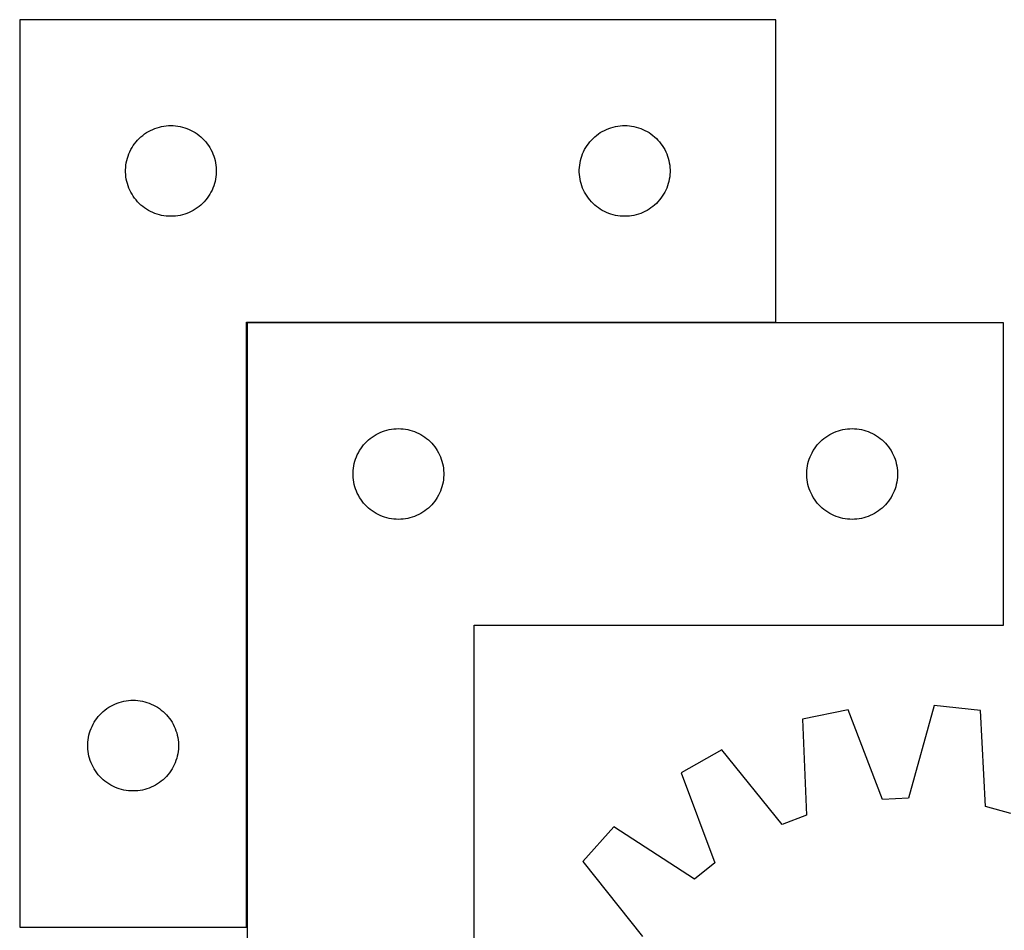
# Model space of a CAD drawing. Header units: millimetres. Extents: x 7 to 1493, y 7 to 2993.
# Tile 10 of 16: x 32 to 357, y 2692 to 2993. Entities that reach past the tile are written whole.
import ezdxf

# ---------------------------------------------------------------- set-up
doc = ezdxf.new("R2010")
doc.units = ezdxf.units.MM
doc.layers.add('COMMON', color=5, linetype='CONTINUOUS', true_color=0x0000ff)
doc.layers.add('CUT', color=7, linetype='CONTINUOUS', true_color=0x000000)

msp = doc.modelspace()

# ---------------------------------------------------------------- linework, layer by layer
at = {"layer": 'COMMON'}
for p, q in [((106.985499, 2693.287897), (106.985499, 2893.087896)), ((107.085499, 2893.187896), (281.885498, 2893.187896))]:
    msp.add_line(p, q, dxfattribs=at)
at = {"layer": 'CUT'}
for p, q in [((31.885498, 2993.287897), (31.885498, 2693.287897)), ((281.885498, 2993.287897), (31.885498, 2993.287897)), ((281.885498, 2893.287897), (281.885498, 2993.287897)), ((73.194182, 2955.513322), (73.835055, 2955.94453)), ((73.835055, 2955.94453), (74.497277, 2956.342175)), ((74.497277, 2956.342175), (75.179091, 2956.705203)), ((75.179091, 2956.705203), (75.878689, 2957.03265)), ((75.878689, 2957.03265), (76.594217, 2957.323649)), ((76.594217, 2957.323649), (77.323775, 2957.577427)), ((77.323775, 2957.577427), (78.065431, 2957.793313)), ((78.065431, 2957.793313), (78.817217, 2957.970732)), ((78.817217, 2957.970732), (79.577139, 2958.109215)), ((79.577139, 2958.109215), (80.343183, 2958.208395)), ((80.343183, 2958.208395), (81.113317, 2958.268008)), ((81.113317, 2958.268008), (81.885498, 2958.287897)), ((81.885498, 2958.287897), (82.657679, 2958.268008)), ((82.657679, 2958.268008), (83.427813, 2958.208395)), ((83.427813, 2958.208395), (84.193857, 2958.109215)), ((84.193857, 2958.109215), (84.953779, 2957.970732)), ((84.953779, 2957.970732), (85.705565, 2957.793313)), ((85.705565, 2957.793313), (86.44722, 2957.577427)), ((86.44722, 2957.577427), (87.176779, 2957.323649)), ((87.176779, 2957.323649), (87.892307, 2957.03265)), ((87.892307, 2957.03265), (88.591905, 2956.705203)), ((88.591905, 2956.705203), (89.273719, 2956.342175)), ((89.273719, 2956.342175), (89.935941, 2955.94453)), ((89.935941, 2955.94453), (90.576814, 2955.513322)), ((223.194182, 2955.513322), (223.835055, 2955.94453)), ((223.835055, 2955.94453), (224.497277, 2956.342175)), ((224.497277, 2956.342175), (225.179091, 2956.705203)), ((225.179091, 2956.705203), (225.878689, 2957.03265)), ((225.878689, 2957.03265), (226.594217, 2957.323649)), ((226.594217, 2957.323649), (227.323775, 2957.577427)), ((227.323775, 2957.577427), (228.065431, 2957.793313)), ((228.065431, 2957.793313), (228.817217, 2957.970732)), ((228.817217, 2957.970732), (229.577139, 2958.109215)), ((229.577139, 2958.109215), (230.343183, 2958.208395)), ((230.343183, 2958.208395), (231.113317, 2958.268008)), ((231.113317, 2958.268008), (231.885498, 2958.287897)), ((231.885498, 2958.287897), (232.657679, 2958.268008)), ((232.657679, 2958.268008), (233.427813, 2958.208395)), ((233.427813, 2958.208395), (234.193857, 2958.109215)), ((234.193857, 2958.109215), (234.953779, 2957.970732)), ((234.953779, 2957.970732), (235.705565, 2957.793313)), ((235.705565, 2957.793313), (236.44722, 2957.577427)), ((236.44722, 2957.577427), (237.176779, 2957.323649)), ((237.176779, 2957.323649), (237.892307, 2957.03265)), ((237.892307, 2957.03265), (238.591905, 2956.705203)), ((238.591905, 2956.705203), (239.273719, 2956.342175)), ((239.273719, 2956.342175), (239.935941, 2955.94453)), ((239.935941, 2955.94453), (240.576814, 2955.513322)), ((69.887909, 2952.291111), (70.367291, 2952.896794)), ((70.367291, 2952.896794), (70.877217, 2953.476997)), ((70.877217, 2953.476997), (71.416336, 2954.03018)), ((71.416336, 2954.03018), (71.983216, 2954.554876)), ((71.983216, 2954.554876), (72.576356, 2955.049694)), ((72.576356, 2955.049694), (73.194182, 2955.513322)), ((90.576814, 2955.513322), (91.19464, 2955.049694)), ((91.19464, 2955.049694), (91.78778, 2954.554876)), ((91.78778, 2954.554876), (92.35466, 2954.03018)), ((92.35466, 2954.03018), (92.893778, 2953.476997)), ((92.893778, 2953.476997), (93.403705, 2952.896794)), ((93.403705, 2952.896794), (93.883087, 2952.291111)), ((219.887909, 2952.291111), (220.367291, 2952.896794)), ((220.367291, 2952.896794), (220.877217, 2953.476997)), ((220.877217, 2953.476997), (221.416336, 2954.03018)), ((221.416336, 2954.03018), (221.983216, 2954.554876)), ((221.983216, 2954.554876), (222.576356, 2955.049694)), ((222.576356, 2955.049694), (223.194182, 2955.513322)), ((240.576814, 2955.513322), (241.19464, 2955.049694)), ((241.19464, 2955.049694), (241.78778, 2954.554876)), ((241.78778, 2954.554876), (242.35466, 2954.03018)), ((242.35466, 2954.03018), (242.893778, 2953.476997)), ((242.893778, 2953.476997), (243.403705, 2952.896794)), ((243.403705, 2952.896794), (243.883087, 2952.291111)), ((67.990638, 2948.938815), (68.299964, 2949.646613)), ((68.299964, 2949.646613), (68.645316, 2950.337548)), ((68.645316, 2950.337548), (69.025779, 2951.009789)), ((69.025779, 2951.009789), (69.440343, 2951.661553)), ((69.440343, 2951.661553), (69.887909, 2952.291111)), ((93.883087, 2952.291111), (94.330653, 2951.661553)), ((94.330653, 2951.661553), (94.745217, 2951.009789)), ((94.745217, 2951.009789), (95.12568, 2950.337548)), ((95.12568, 2950.337548), (95.471032, 2949.646613)), ((95.471032, 2949.646613), (95.780358, 2948.938815)), ((217.990638, 2948.938815), (218.299964, 2949.646613)), ((218.299964, 2949.646613), (218.645316, 2950.337548)), ((218.645316, 2950.337548), (219.025779, 2951.009789)), ((219.025779, 2951.009789), (219.440343, 2951.661553)), ((219.440343, 2951.661553), (219.887909, 2952.291111)), ((243.883087, 2952.291111), (244.330653, 2951.661553)), ((244.330653, 2951.661553), (244.745217, 2951.009789)), ((244.745217, 2951.009789), (245.12568, 2950.337548)), ((245.12568, 2950.337548), (245.471032, 2949.646613)), ((245.471032, 2949.646613), (245.780358, 2948.938815)), ((67.009658, 2945.213872), (67.128529, 2945.977108)), ((67.128529, 2945.977108), (67.286532, 2946.733213)), ((67.286532, 2946.733213), (67.48325, 2947.480181)), ((67.48325, 2947.480181), (67.71816, 2948.216032)), ((67.71816, 2948.216032), (67.990638, 2948.938815)), ((95.780358, 2948.938815), (96.052836, 2948.216032)), ((96.052836, 2948.216032), (96.287746, 2947.480181)), ((96.287746, 2947.480181), (96.484464, 2946.733213)), ((96.484464, 2946.733213), (96.642467, 2945.977108)), ((96.642467, 2945.977108), (96.761338, 2945.213872)), ((217.009658, 2945.213872), (217.128529, 2945.977108)), ((217.128529, 2945.977108), (217.286532, 2946.733213)), ((217.286532, 2946.733213), (217.48325, 2947.480181)), ((217.48325, 2947.480181), (217.71816, 2948.216032)), ((217.71816, 2948.216032), (217.990638, 2948.938815)), ((245.780358, 2948.938815), (246.052836, 2948.216032)), ((246.052836, 2948.216032), (246.287746, 2947.480181)), ((246.287746, 2947.480181), (246.484464, 2946.733213)), ((246.484464, 2946.733213), (246.642467, 2945.977108)), ((246.642467, 2945.977108), (246.761338, 2945.213872)), ((66.890471, 2943.674115), (66.930235, 2944.445529)), ((66.890471, 2942.901678), (66.890471, 2943.674115)), ((66.930235, 2942.130265), (66.890471, 2942.901678)), ((66.930235, 2944.445529), (67.009658, 2945.213872)), ((96.761338, 2945.213872), (96.840761, 2944.445529)), ((96.840761, 2944.445529), (96.880525, 2943.674115)), ((96.880525, 2942.901678), (96.840761, 2942.130265)), ((96.880525, 2943.674115), (96.880525, 2942.901678)), ((216.890471, 2943.674115), (216.930235, 2944.445529)), ((216.890471, 2942.901678), (216.890471, 2943.674115)), ((216.930235, 2942.130265), (216.890471, 2942.901678)), ((216.930235, 2944.445529), (217.009658, 2945.213872)), ((246.761338, 2945.213872), (246.840761, 2944.445529)), ((246.840761, 2944.445529), (246.880525, 2943.674115)), ((246.880525, 2942.901678), (246.840761, 2942.130265)), ((246.880525, 2943.674115), (246.880525, 2942.901678)), ((67.009658, 2941.361921), (66.930235, 2942.130265)), ((67.128529, 2940.598685), (67.009658, 2941.361921)), ((67.286532, 2939.842581), (67.128529, 2940.598685)), ((67.48325, 2939.095612), (67.286532, 2939.842581)), ((96.484464, 2939.842581), (96.287746, 2939.095612)), ((96.642467, 2940.598685), (96.484464, 2939.842581)), ((96.761338, 2941.361921), (96.642467, 2940.598685)), ((96.840761, 2942.130265), (96.761338, 2941.361921)), ((217.009658, 2941.361921), (216.930235, 2942.130265)), ((217.128529, 2940.598685), (217.009658, 2941.361921)), ((217.286532, 2939.842581), (217.128529, 2940.598685)), ((217.48325, 2939.095612), (217.286532, 2939.842581)), ((246.484464, 2939.842581), (246.287746, 2939.095612)), ((246.642467, 2940.598685), (246.484464, 2939.842581)), ((246.761338, 2941.361921), (246.642467, 2940.598685)), ((246.840761, 2942.130265), (246.761338, 2941.361921)), ((67.71816, 2938.359761), (67.48325, 2939.095612)), ((67.990638, 2937.636978), (67.71816, 2938.359761)), ((68.299964, 2936.929181), (67.990638, 2937.636978)), ((68.645316, 2936.238246), (68.299964, 2936.929181)), ((69.025779, 2935.566005), (68.645316, 2936.238246)), ((95.12568, 2936.238246), (94.745217, 2935.566005)), ((95.471032, 2936.929181), (95.12568, 2936.238246)), ((95.780358, 2937.636978), (95.471032, 2936.929181)), ((96.052836, 2938.359761), (95.780358, 2937.636978)), ((96.287746, 2939.095612), (96.052836, 2938.359761)), ((217.71816, 2938.359761), (217.48325, 2939.095612)), ((217.990638, 2937.636978), (217.71816, 2938.359761)), ((218.299964, 2936.929181), (217.990638, 2937.636978)), ((218.645316, 2936.238246), (218.299964, 2936.929181)), ((219.025779, 2935.566005), (218.645316, 2936.238246)), ((245.12568, 2936.238246), (244.745217, 2935.566005)), ((245.471032, 2936.929181), (245.12568, 2936.238246)), ((245.780358, 2937.636978), (245.471032, 2936.929181)), ((246.052836, 2938.359761), (245.780358, 2937.636978)), ((246.287746, 2939.095612), (246.052836, 2938.359761)), ((69.440343, 2934.914241), (69.025779, 2935.566005)), ((69.887909, 2934.284683), (69.440343, 2934.914241)), ((70.367291, 2933.678999), (69.887909, 2934.284683)), ((70.877217, 2933.098797), (70.367291, 2933.678999)), ((71.416336, 2932.545614), (70.877217, 2933.098797)), ((92.893778, 2933.098797), (92.35466, 2932.545614)), ((93.403705, 2933.678999), (92.893778, 2933.098797)), ((93.883087, 2934.284683), (93.403705, 2933.678999)), ((94.330653, 2934.914241), (93.883087, 2934.284683)), ((94.745217, 2935.566005), (94.330653, 2934.914241)), ((219.440343, 2934.914241), (219.025779, 2935.566005)), ((219.887909, 2934.284683), (219.440343, 2934.914241)), ((220.367291, 2933.678999), (219.887909, 2934.284683)), ((220.877217, 2933.098797), (220.367291, 2933.678999)), ((221.416336, 2932.545614), (220.877217, 2933.098797)), ((242.893778, 2933.098797), (242.35466, 2932.545614)), ((243.403705, 2933.678999), (242.893778, 2933.098797)), ((243.883087, 2934.284683), (243.403705, 2933.678999)), ((244.330653, 2934.914241), (243.883087, 2934.284683)), ((244.745217, 2935.566005), (244.330653, 2934.914241)), ((71.983216, 2932.020918), (71.416336, 2932.545614)), ((72.576356, 2931.5261), (71.983216, 2932.020918)), ((73.194182, 2931.062472), (72.576356, 2931.5261)), ((73.835055, 2930.631263), (73.194182, 2931.062472)), ((74.497277, 2930.233618), (73.835055, 2930.631263)), ((75.179091, 2929.870591), (74.497277, 2930.233618)), ((75.878689, 2929.543143), (75.179091, 2929.870591)), ((76.594217, 2929.252144), (75.878689, 2929.543143)), ((87.892307, 2929.543143), (87.176779, 2929.252144)), ((88.591905, 2929.870591), (87.892307, 2929.543143)), ((89.273719, 2930.233618), (88.591905, 2929.870591)), ((89.935941, 2930.631263), (89.273719, 2930.233618)), ((90.576814, 2931.062472), (89.935941, 2930.631263)), ((91.19464, 2931.5261), (90.576814, 2931.062472)), ((91.78778, 2932.020918), (91.19464, 2931.5261)), ((92.35466, 2932.545614), (91.78778, 2932.020918)), ((221.983216, 2932.020918), (221.416336, 2932.545614)), ((222.576356, 2931.5261), (221.983216, 2932.020918)), ((223.194182, 2931.062472), (222.576356, 2931.5261)), ((223.835055, 2930.631263), (223.194182, 2931.062472)), ((224.497277, 2930.233618), (223.835055, 2930.631263)), ((225.179091, 2929.870591), (224.497277, 2930.233618)), ((225.878689, 2929.543143), (225.179091, 2929.870591)), ((226.594217, 2929.252144), (225.878689, 2929.543143)), ((237.892307, 2929.543143), (237.176779, 2929.252144)), ((238.591905, 2929.870591), (237.892307, 2929.543143)), ((239.273719, 2930.233618), (238.591905, 2929.870591)), ((239.935941, 2930.631263), (239.273719, 2930.233618)), ((240.576814, 2931.062472), (239.935941, 2930.631263)), ((241.19464, 2931.5261), (240.576814, 2931.062472)), ((241.78778, 2932.020918), (241.19464, 2931.5261)), ((242.35466, 2932.545614), (241.78778, 2932.020918)), ((77.323775, 2928.998366), (76.594217, 2929.252144)), ((78.065431, 2928.782481), (77.323775, 2928.998366)), ((78.817217, 2928.605061), (78.065431, 2928.782481)), ((79.577139, 2928.466578), (78.817217, 2928.605061)), ((80.343183, 2928.367399), (79.577139, 2928.466578)), ((81.113317, 2928.307785), (80.343183, 2928.367399)), ((81.885498, 2928.287897), (81.113317, 2928.307785)), ((82.657679, 2928.307785), (81.885498, 2928.287897)), ((83.427813, 2928.367399), (82.657679, 2928.307785)), ((84.193857, 2928.466578), (83.427813, 2928.367399)), ((84.953779, 2928.605061), (84.193857, 2928.466578)), ((85.705565, 2928.782481), (84.953779, 2928.605061)), ((86.44722, 2928.998366), (85.705565, 2928.782481)), ((87.176779, 2929.252144), (86.44722, 2928.998366)), ((227.323775, 2928.998366), (226.594217, 2929.252144)), ((228.065431, 2928.782481), (227.323775, 2928.998366)), ((228.817217, 2928.605061), (228.065431, 2928.782481)), ((229.577139, 2928.466578), (228.817217, 2928.605061)), ((230.343183, 2928.367399), (229.577139, 2928.466578)), ((231.113317, 2928.307785), (230.343183, 2928.367399)), ((231.885498, 2928.287897), (231.113317, 2928.307785)), ((232.657679, 2928.307785), (231.885498, 2928.287897)), ((233.427813, 2928.367399), (232.657679, 2928.307785)), ((234.193857, 2928.466578), (233.427813, 2928.367399)), ((234.953779, 2928.605061), (234.193857, 2928.466578)), ((235.705565, 2928.782481), (234.953779, 2928.605061)), ((236.44722, 2928.998366), (235.705565, 2928.782481)), ((237.176779, 2929.252144), (236.44722, 2928.998366)), ((106.885498, 2693.287897), (106.885498, 2893.287897)), ((106.885498, 2893.287897), (281.885498, 2893.287897)), ((107.085499, 2893.087896), (107.085499, 2593.087896)), ((357.085499, 2893.087896), (107.085499, 2893.087896)), ((357.085499, 2793.087896), (357.085499, 2893.087896)), ((154.017218, 2857.770731), (154.77714, 2857.909214)), ((154.77714, 2857.909214), (155.543184, 2858.008394)), ((155.543184, 2858.008394), (156.313318, 2858.068007)), ((156.313318, 2858.068007), (157.085499, 2858.087896)), ((157.085499, 2858.087896), (157.85768, 2858.068007)), ((157.85768, 2858.068007), (158.627814, 2858.008394)), ((158.627814, 2858.008394), (159.393858, 2857.909214)), ((159.393858, 2857.909214), (160.15378, 2857.770731)), ((304.017218, 2857.770731), (304.77714, 2857.909214)), ((304.77714, 2857.909214), (305.543184, 2858.008394)), ((305.543184, 2858.008394), (306.313318, 2858.068007)), ((306.313318, 2858.068007), (307.085499, 2858.087896)), ((307.085499, 2858.087896), (307.85768, 2858.068007)), ((307.85768, 2858.068007), (308.627814, 2858.008394)), ((308.627814, 2858.008394), (309.393858, 2857.909214)), ((309.393858, 2857.909214), (310.15378, 2857.770731)), ((147.183217, 2854.354875), (147.776357, 2854.849693)), ((147.776357, 2854.849693), (148.394183, 2855.313321)), ((148.394183, 2855.313321), (149.035056, 2855.744529)), ((149.035056, 2855.744529), (149.697278, 2856.142174)), ((149.697278, 2856.142174), (150.379092, 2856.505202)), ((150.379092, 2856.505202), (151.07869, 2856.832649)), ((151.07869, 2856.832649), (151.794218, 2857.123648)), ((151.794218, 2857.123648), (152.523776, 2857.377426)), ((152.523776, 2857.377426), (153.265432, 2857.593312)), ((153.265432, 2857.593312), (154.017218, 2857.770731)), ((160.15378, 2857.770731), (160.905566, 2857.593312)), ((160.905566, 2857.593312), (161.647221, 2857.377426)), ((161.647221, 2857.377426), (162.37678, 2857.123648)), ((162.37678, 2857.123648), (163.092308, 2856.832649)), ((163.092308, 2856.832649), (163.791906, 2856.505202)), ((163.791906, 2856.505202), (164.47372, 2856.142174)), ((164.47372, 2856.142174), (165.135942, 2855.744529)), ((165.135942, 2855.744529), (165.776815, 2855.313321)), ((165.776815, 2855.313321), (166.394641, 2854.849693)), ((166.394641, 2854.849693), (166.987781, 2854.354875)), ((297.183217, 2854.354875), (297.776357, 2854.849693)), ((297.776357, 2854.849693), (298.394183, 2855.313321)), ((298.394183, 2855.313321), (299.035056, 2855.744529)), ((299.035056, 2855.744529), (299.697278, 2856.142174)), ((299.697278, 2856.142174), (300.379092, 2856.505202)), ((300.379092, 2856.505202), (301.07869, 2856.832649)), ((301.07869, 2856.832649), (301.794218, 2857.123648)), ((301.794218, 2857.123648), (302.523776, 2857.377426)), ((302.523776, 2857.377426), (303.265432, 2857.593312)), ((303.265432, 2857.593312), (304.017218, 2857.770731)), ((310.15378, 2857.770731), (310.905566, 2857.593312)), ((310.905566, 2857.593312), (311.647221, 2857.377426)), ((311.647221, 2857.377426), (312.37678, 2857.123648)), ((312.37678, 2857.123648), (313.092308, 2856.832649)), ((313.092308, 2856.832649), (313.791906, 2856.505202)), ((313.791906, 2856.505202), (314.47372, 2856.142174)), ((314.47372, 2856.142174), (315.135942, 2855.744529)), ((315.135942, 2855.744529), (315.776815, 2855.313321)), ((315.776815, 2855.313321), (316.394641, 2854.849693)), ((316.394641, 2854.849693), (316.987781, 2854.354875)), ((144.22578, 2850.809788), (144.640344, 2851.461552)), ((144.640344, 2851.461552), (145.08791, 2852.09111)), ((145.08791, 2852.09111), (145.567292, 2852.696793)), ((145.567292, 2852.696793), (146.077218, 2853.276996)), ((146.077218, 2853.276996), (146.616337, 2853.830179)), ((146.616337, 2853.830179), (147.183217, 2854.354875)), ((166.987781, 2854.354875), (167.554661, 2853.830179)), ((167.554661, 2853.830179), (168.093779, 2853.276996)), ((168.093779, 2853.276996), (168.603706, 2852.696793)), ((168.603706, 2852.696793), (169.083088, 2852.09111)), ((169.083088, 2852.09111), (169.530654, 2851.461552)), ((169.530654, 2851.461552), (169.945218, 2850.809788)), ((294.22578, 2850.809788), (294.640344, 2851.461552)), ((294.640344, 2851.461552), (295.08791, 2852.09111)), ((295.08791, 2852.09111), (295.567292, 2852.696793)), ((295.567292, 2852.696793), (296.077218, 2853.276996)), ((296.077218, 2853.276996), (296.616337, 2853.830179)), ((296.616337, 2853.830179), (297.183217, 2854.354875)), ((316.987781, 2854.354875), (317.554661, 2853.830179)), ((317.554661, 2853.830179), (318.093779, 2853.276996)), ((318.093779, 2853.276996), (318.603706, 2852.696793)), ((318.603706, 2852.696793), (319.083088, 2852.09111)), ((319.083088, 2852.09111), (319.530654, 2851.461552)), ((319.530654, 2851.461552), (319.945218, 2850.809788)), ((142.918161, 2848.016031), (143.190639, 2848.738814)), ((143.190639, 2848.738814), (143.499965, 2849.446612)), ((143.499965, 2849.446612), (143.845317, 2850.137547)), ((143.845317, 2850.137547), (144.22578, 2850.809788)), ((169.945218, 2850.809788), (170.325681, 2850.137547)), ((170.325681, 2850.137547), (170.671033, 2849.446612)), ((170.671033, 2849.446612), (170.980359, 2848.738814)), ((170.980359, 2848.738814), (171.252837, 2848.016031)), ((292.918161, 2848.016031), (293.190639, 2848.738814)), ((293.190639, 2848.738814), (293.499965, 2849.446612)), ((293.499965, 2849.446612), (293.845317, 2850.137547)), ((293.845317, 2850.137547), (294.22578, 2850.809788)), ((319.945218, 2850.809788), (320.325681, 2850.137547)), ((320.325681, 2850.137547), (320.671033, 2849.446612)), ((320.671033, 2849.446612), (320.980359, 2848.738814)), ((320.980359, 2848.738814), (321.252837, 2848.016031)), ((142.130236, 2844.245528), (142.209659, 2845.013871)), ((142.209659, 2845.013871), (142.32853, 2845.777107)), ((142.32853, 2845.777107), (142.486533, 2846.533212)), ((142.486533, 2846.533212), (142.683251, 2847.28018)), ((142.683251, 2847.28018), (142.918161, 2848.016031)), ((171.252837, 2848.016031), (171.487747, 2847.28018)), ((171.487747, 2847.28018), (171.684465, 2846.533212)), ((171.684465, 2846.533212), (171.842468, 2845.777107)), ((171.842468, 2845.777107), (171.961339, 2845.013871)), ((171.961339, 2845.013871), (172.040762, 2844.245528)), ((292.130236, 2844.245528), (292.209659, 2845.013871)), ((292.209659, 2845.013871), (292.32853, 2845.777107)), ((292.32853, 2845.777107), (292.486533, 2846.533212)), ((292.486533, 2846.533212), (292.683251, 2847.28018)), ((292.683251, 2847.28018), (292.918161, 2848.016031)), ((321.252837, 2848.016031), (321.487747, 2847.28018)), ((321.487747, 2847.28018), (321.684465, 2846.533212)), ((321.684465, 2846.533212), (321.842468, 2845.777107)), ((321.842468, 2845.777107), (321.961339, 2845.013871)), ((321.961339, 2845.013871), (322.040762, 2844.245528)), ((142.090472, 2843.474114), (142.130236, 2844.245528)), ((142.090472, 2842.701677), (142.090472, 2843.474114)), ((142.130236, 2841.930264), (142.090472, 2842.701677)), ((142.209659, 2841.16192), (142.130236, 2841.930264)), ((172.040762, 2841.930264), (171.961339, 2841.16192)), ((172.040762, 2844.245528), (172.080526, 2843.474114)), ((172.080526, 2842.701677), (172.040762, 2841.930264)), ((172.080526, 2843.474114), (172.080526, 2842.701677)), ((292.090472, 2843.474114), (292.130236, 2844.245528)), ((292.090472, 2842.701677), (292.090472, 2843.474114)), ((292.130236, 2841.930264), (292.090472, 2842.701677)), ((292.209659, 2841.16192), (292.130236, 2841.930264)), ((322.040762, 2841.930264), (321.961339, 2841.16192)), ((322.040762, 2844.245528), (322.080526, 2843.474114)), ((322.080526, 2842.701677), (322.040762, 2841.930264)), ((322.080526, 2843.474114), (322.080526, 2842.701677)), ((142.32853, 2840.398684), (142.209659, 2841.16192)), ((142.486533, 2839.64258), (142.32853, 2840.398684)), ((142.683251, 2838.895611), (142.486533, 2839.64258)), ((142.918161, 2838.15976), (142.683251, 2838.895611)), ((171.487747, 2838.895611), (171.252837, 2838.15976)), ((171.684465, 2839.64258), (171.487747, 2838.895611)), ((171.842468, 2840.398684), (171.684465, 2839.64258)), ((171.961339, 2841.16192), (171.842468, 2840.398684)), ((292.32853, 2840.398684), (292.209659, 2841.16192)), ((292.486533, 2839.64258), (292.32853, 2840.398684)), ((292.683251, 2838.895611), (292.486533, 2839.64258)), ((292.918161, 2838.15976), (292.683251, 2838.895611)), ((321.487747, 2838.895611), (321.252837, 2838.15976)), ((321.684465, 2839.64258), (321.487747, 2838.895611)), ((321.842468, 2840.398684), (321.684465, 2839.64258)), ((321.961339, 2841.16192), (321.842468, 2840.398684)), ((143.190639, 2837.436977), (142.918161, 2838.15976)), ((143.499965, 2836.72918), (143.190639, 2837.436977)), ((143.845317, 2836.038245), (143.499965, 2836.72918)), ((144.22578, 2835.366004), (143.845317, 2836.038245)), ((144.640344, 2834.71424), (144.22578, 2835.366004)), ((169.945218, 2835.366004), (169.530654, 2834.71424)), ((170.325681, 2836.038245), (169.945218, 2835.366004)), ((170.671033, 2836.72918), (170.325681, 2836.038245)), ((170.980359, 2837.436977), (170.671033, 2836.72918)), ((171.252837, 2838.15976), (170.980359, 2837.436977)), ((293.190639, 2837.436977), (292.918161, 2838.15976)), ((293.499965, 2836.72918), (293.190639, 2837.436977)), ((293.845317, 2836.038245), (293.499965, 2836.72918)), ((294.22578, 2835.366004), (293.845317, 2836.038245)), ((294.640344, 2834.71424), (294.22578, 2835.366004)), ((319.945218, 2835.366004), (319.530654, 2834.71424)), ((320.325681, 2836.038245), (319.945218, 2835.366004)), ((320.671033, 2836.72918), (320.325681, 2836.038245)), ((320.980359, 2837.436977), (320.671033, 2836.72918)), ((321.252837, 2838.15976), (320.980359, 2837.436977)), ((145.08791, 2834.084682), (144.640344, 2834.71424)), ((145.567292, 2833.478998), (145.08791, 2834.084682)), ((146.077218, 2832.898796), (145.567292, 2833.478998)), ((146.616337, 2832.345613), (146.077218, 2832.898796)), ((147.183217, 2831.820917), (146.616337, 2832.345613)), ((167.554661, 2832.345613), (166.987781, 2831.820917)), ((168.093779, 2832.898796), (167.554661, 2832.345613)), ((168.603706, 2833.478998), (168.093779, 2832.898796)), ((169.083088, 2834.084682), (168.603706, 2833.478998)), ((169.530654, 2834.71424), (169.083088, 2834.084682)), ((295.08791, 2834.084682), (294.640344, 2834.71424)), ((295.567292, 2833.478998), (295.08791, 2834.084682)), ((296.077218, 2832.898796), (295.567292, 2833.478998)), ((296.616337, 2832.345613), (296.077218, 2832.898796)), ((297.183217, 2831.820917), (296.616337, 2832.345613)), ((317.554661, 2832.345613), (316.987781, 2831.820917)), ((318.093779, 2832.898796), (317.554661, 2832.345613)), ((318.603706, 2833.478998), (318.093779, 2832.898796)), ((319.083088, 2834.084682), (318.603706, 2833.478998)), ((319.530654, 2834.71424), (319.083088, 2834.084682)), ((147.776357, 2831.326099), (147.183217, 2831.820917)), ((148.394183, 2830.862471), (147.776357, 2831.326099)), ((149.035056, 2830.431262), (148.394183, 2830.862471)), ((149.697278, 2830.033617), (149.035056, 2830.431262)), ((150.379092, 2829.67059), (149.697278, 2830.033617)), ((151.07869, 2829.343142), (150.379092, 2829.67059)), ((151.794218, 2829.052143), (151.07869, 2829.343142)), ((152.523776, 2828.798365), (151.794218, 2829.052143)), ((153.265432, 2828.58248), (152.523776, 2828.798365)), ((161.647221, 2828.798365), (160.905566, 2828.58248)), ((162.37678, 2829.052143), (161.647221, 2828.798365)), ((163.092308, 2829.343142), (162.37678, 2829.052143)), ((163.791906, 2829.67059), (163.092308, 2829.343142)), ((164.47372, 2830.033617), (163.791906, 2829.67059)), ((165.135942, 2830.431262), (164.47372, 2830.033617)), ((165.776815, 2830.862471), (165.135942, 2830.431262)), ((166.394641, 2831.326099), (165.776815, 2830.862471)), ((166.987781, 2831.820917), (166.394641, 2831.326099)), ((297.776357, 2831.326099), (297.183217, 2831.820917)), ((298.394183, 2830.862471), (297.776357, 2831.326099)), ((299.035056, 2830.431262), (298.394183, 2830.862471)), ((299.697278, 2830.033617), (299.035056, 2830.431262)), ((300.379092, 2829.67059), (299.697278, 2830.033617)), ((301.07869, 2829.343142), (300.379092, 2829.67059)), ((301.794218, 2829.052143), (301.07869, 2829.343142)), ((302.523776, 2828.798365), (301.794218, 2829.052143)), ((303.265432, 2828.58248), (302.523776, 2828.798365)), ((311.647221, 2828.798365), (310.905566, 2828.58248)), ((312.37678, 2829.052143), (311.647221, 2828.798365)), ((313.092308, 2829.343142), (312.37678, 2829.052143)), ((313.791906, 2829.67059), (313.092308, 2829.343142)), ((314.47372, 2830.033617), (313.791906, 2829.67059)), ((315.135942, 2830.431262), (314.47372, 2830.033617)), ((315.776815, 2830.862471), (315.135942, 2830.431262)), ((316.394641, 2831.326099), (315.776815, 2830.862471)), ((316.987781, 2831.820917), (316.394641, 2831.326099)), ((154.017218, 2828.40506), (153.265432, 2828.58248)), ((154.77714, 2828.266577), (154.017218, 2828.40506)), ((155.543184, 2828.167398), (154.77714, 2828.266577)), ((156.313318, 2828.107784), (155.543184, 2828.167398)), ((157.085499, 2828.087896), (156.313318, 2828.107784)), ((157.85768, 2828.107784), (157.085499, 2828.087896)), ((158.627814, 2828.167398), (157.85768, 2828.107784)), ((159.393858, 2828.266577), (158.627814, 2828.167398)), ((160.15378, 2828.40506), (159.393858, 2828.266577)), ((160.905566, 2828.58248), (160.15378, 2828.40506)), ((304.017218, 2828.40506), (303.265432, 2828.58248)), ((304.77714, 2828.266577), (304.017218, 2828.40506)), ((305.543184, 2828.167398), (304.77714, 2828.266577)), ((306.313318, 2828.107784), (305.543184, 2828.167398)), ((307.085499, 2828.087896), (306.313318, 2828.107784)), ((307.85768, 2828.107784), (307.085499, 2828.087896)), ((308.627814, 2828.167398), (307.85768, 2828.107784)), ((309.393858, 2828.266577), (308.627814, 2828.167398)), ((310.15378, 2828.40506), (309.393858, 2828.266577)), ((310.905566, 2828.58248), (310.15378, 2828.40506)), ((182.085499, 2593.087896), (182.085499, 2793.087896)), ((182.085499, 2793.087896), (357.085499, 2793.087896)), ((62.679091, 2766.705203), (63.378689, 2767.03265)), ((63.378689, 2767.03265), (64.094217, 2767.323649)), ((64.094217, 2767.323649), (64.823775, 2767.577427)), ((64.823775, 2767.577427), (65.565431, 2767.793313)), ((65.565431, 2767.793313), (66.317217, 2767.970732)), ((66.317217, 2767.970732), (67.077139, 2768.109215)), ((67.077139, 2768.109215), (67.843183, 2768.208395)), ((67.843183, 2768.208395), (68.613317, 2768.268008)), ((68.613317, 2768.268008), (69.385498, 2768.287897)), ((69.385498, 2768.287897), (70.157679, 2768.268008)), ((70.157679, 2768.268008), (70.927813, 2768.208395)), ((70.927813, 2768.208395), (71.693857, 2768.109215)), ((71.693857, 2768.109215), (72.453779, 2767.970732)), ((72.453779, 2767.970732), (73.205565, 2767.793313)), ((73.205565, 2767.793313), (73.94722, 2767.577427)), ((73.94722, 2767.577427), (74.676779, 2767.323649)), ((74.676779, 2767.323649), (75.392307, 2767.03265)), ((75.392307, 2767.03265), (76.091905, 2766.705203)), ((58.377217, 2763.476997), (58.916336, 2764.03018)), ((58.916336, 2764.03018), (59.483216, 2764.554876)), ((59.483216, 2764.554876), (60.076356, 2765.049694)), ((60.076356, 2765.049694), (60.694182, 2765.513322)), ((60.694182, 2765.513322), (61.335055, 2765.94453)), ((61.335055, 2765.94453), (61.997277, 2766.342175)), ((61.997277, 2766.342175), (62.679091, 2766.705203)), ((76.091905, 2766.705203), (76.773719, 2766.342175)), ((76.773719, 2766.342175), (77.435941, 2765.94453)), ((77.435941, 2765.94453), (78.076814, 2765.513322)), ((78.076814, 2765.513322), (78.69464, 2765.049694)), ((78.69464, 2765.049694), (79.28778, 2764.554876)), ((79.28778, 2764.554876), (79.85466, 2764.03018)), ((79.85466, 2764.03018), (80.393778, 2763.476997)), ((305.720706, 2765.161027), (290.657063, 2762.027785)), ((317.138247, 2735.519595), (305.720706, 2765.161027)), ((334.226688, 2766.530267), (325.702717, 2735.930976)), ((349.521289, 2764.855236), (334.226688, 2766.530267)), ((351.220309, 2733.136345), (349.521289, 2764.855236)), ((55.799964, 2759.646613), (56.145316, 2760.337548)), ((56.145316, 2760.337548), (56.525779, 2761.009789)), ((56.525779, 2761.009789), (56.940343, 2761.661553)), ((56.940343, 2761.661553), (57.387909, 2762.291111)), ((57.387909, 2762.291111), (57.867291, 2762.896794)), ((57.867291, 2762.896794), (58.377217, 2763.476997)), ((80.393778, 2763.476997), (80.903705, 2762.896794)), ((80.903705, 2762.896794), (81.383087, 2762.291111)), ((81.383087, 2762.291111), (81.830653, 2761.661553)), ((81.830653, 2761.661553), (82.245217, 2761.009789)), ((82.245217, 2761.009789), (82.62568, 2760.337548)), ((82.62568, 2760.337548), (82.971032, 2759.646613)), ((290.657063, 2762.027785), (292.005986, 2730.292077)), ((54.786532, 2756.733213), (54.98325, 2757.480181)), ((54.98325, 2757.480181), (55.21816, 2758.216032)), ((55.21816, 2758.216032), (55.490638, 2758.938815)), ((55.490638, 2758.938815), (55.799964, 2759.646613)), ((82.971032, 2759.646613), (83.280358, 2758.938815)), ((83.280358, 2758.938815), (83.552836, 2758.216032)), ((83.552836, 2758.216032), (83.787746, 2757.480181)), ((83.787746, 2757.480181), (83.984464, 2756.733213)), ((54.390471, 2753.674115), (54.430235, 2754.445529)), ((54.430235, 2754.445529), (54.509658, 2755.213872)), ((54.509658, 2755.213872), (54.628529, 2755.977108)), ((54.628529, 2755.977108), (54.786532, 2756.733213)), ((83.984464, 2756.733213), (84.142467, 2755.977108)), ((84.142467, 2755.977108), (84.261338, 2755.213872)), ((84.261338, 2755.213872), (84.340761, 2754.445529)), ((84.340761, 2754.445529), (84.380525, 2753.674115)), ((54.390471, 2752.901678), (54.390471, 2753.674115)), ((54.430235, 2752.130265), (54.390471, 2752.901678)), ((54.509658, 2751.361921), (54.430235, 2752.130265)), ((54.628529, 2750.598685), (54.509658, 2751.361921)), ((54.786532, 2749.842581), (54.628529, 2750.598685)), ((84.142467, 2750.598685), (83.984464, 2749.842581)), ((84.261338, 2751.361921), (84.142467, 2750.598685)), ((84.340761, 2752.130265), (84.261338, 2751.361921)), ((84.380525, 2752.901678), (84.340761, 2752.130265)), ((84.380525, 2753.674115), (84.380525, 2752.901678)), ((263.969382, 2751.916727), (250.611231, 2744.281915)), ((283.987815, 2727.254264), (263.969382, 2751.916727)), ((54.98325, 2749.095612), (54.786532, 2749.842581)), ((55.21816, 2748.359761), (54.98325, 2749.095612)), ((55.490638, 2747.636978), (55.21816, 2748.359761)), ((55.799964, 2746.929181), (55.490638, 2747.636978)), ((83.280358, 2747.636978), (82.971032, 2746.929181)), ((83.552836, 2748.359761), (83.280358, 2747.636978)), ((83.787746, 2749.095612), (83.552836, 2748.359761)), ((83.984464, 2749.842581), (83.787746, 2749.095612)), ((56.145316, 2746.238246), (55.799964, 2746.929181)), ((56.525779, 2745.566005), (56.145316, 2746.238246)), ((56.940343, 2744.914241), (56.525779, 2745.566005)), ((57.387909, 2744.284683), (56.940343, 2744.914241)), ((57.867291, 2743.678999), (57.387909, 2744.284683)), ((81.383087, 2744.284683), (80.903705, 2743.678999)), ((81.830653, 2744.914241), (81.383087, 2744.284683)), ((82.245217, 2745.566005), (81.830653, 2744.914241)), ((82.62568, 2746.238246), (82.245217, 2745.566005)), ((82.971032, 2746.929181), (82.62568, 2746.238246)), ((250.611231, 2744.281915), (261.701006, 2714.516303)), ((58.377217, 2743.098797), (57.867291, 2743.678999)), ((58.916336, 2742.545614), (58.377217, 2743.098797)), ((59.483216, 2742.020918), (58.916336, 2742.545614)), ((60.076356, 2741.5261), (59.483216, 2742.020918)), ((60.694182, 2741.062472), (60.076356, 2741.5261)), ((61.335055, 2740.631263), (60.694182, 2741.062472)), ((78.076814, 2741.062472), (77.435941, 2740.631263)), ((78.69464, 2741.5261), (78.076814, 2741.062472)), ((79.28778, 2742.020918), (78.69464, 2741.5261)), ((79.85466, 2742.545614), (79.28778, 2742.020918)), ((80.393778, 2743.098797), (79.85466, 2742.545614)), ((80.903705, 2743.678999), (80.393778, 2743.098797)), ((61.997277, 2740.233618), (61.335055, 2740.631263)), ((62.679091, 2739.870591), (61.997277, 2740.233618)), ((63.378689, 2739.543143), (62.679091, 2739.870591)), ((64.094217, 2739.252144), (63.378689, 2739.543143)), ((64.823775, 2738.998366), (64.094217, 2739.252144)), ((65.565431, 2738.782481), (64.823775, 2738.998366)), ((66.317217, 2738.605061), (65.565431, 2738.782481)), ((67.077139, 2738.466578), (66.317217, 2738.605061)), ((67.843183, 2738.367399), (67.077139, 2738.466578)), ((68.613317, 2738.307785), (67.843183, 2738.367399)), ((69.385498, 2738.287897), (68.613317, 2738.307785)), ((70.157679, 2738.307785), (69.385498, 2738.287897)), ((70.927813, 2738.367399), (70.157679, 2738.307785)), ((71.693857, 2738.466578), (70.927813, 2738.367399)), ((72.453779, 2738.605061), (71.693857, 2738.466578)), ((73.205565, 2738.782481), (72.453779, 2738.605061)), ((73.94722, 2738.998366), (73.205565, 2738.782481)), ((74.676779, 2739.252144), (73.94722, 2738.998366)), ((75.392307, 2739.543143), (74.676779, 2739.252144)), ((76.091905, 2739.870591), (75.392307, 2739.543143)), ((76.773719, 2740.233618), (76.091905, 2739.870591)), ((77.435941, 2740.631263), (76.773719, 2740.233618)), ((325.702717, 2735.930976), (317.138247, 2735.519595)), ((359.492728, 2730.881025), (351.220309, 2733.136345)), ((292.005986, 2730.292077), (283.987815, 2727.254264)), ((228.354227, 2726.41878), (218.009157, 2715.029747)), ((255.014008, 2709.14942), (228.354227, 2726.41878)), ((218.009157, 2715.029747), (237.75424, 2690.147897)), ((261.701006, 2714.516303), (255.014008, 2709.14942)), ((31.885498, 2693.287897), (106.885498, 2693.287897))]:
    msp.add_line(p, q, dxfattribs=at)

doc.saveas('drawing.dxf')
